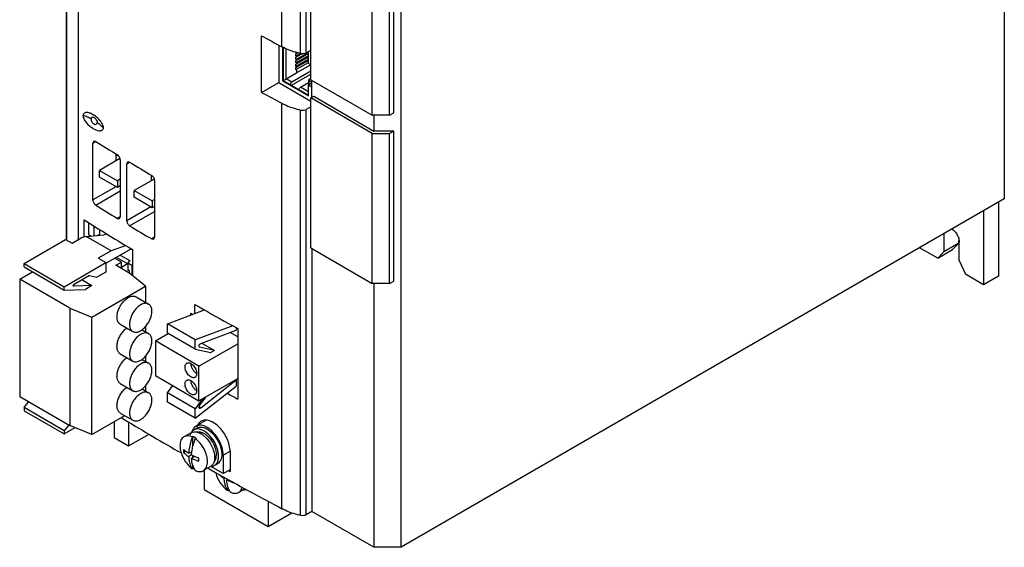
# Model space of a CAD drawing. Header units: millimetres. Extents: x 35 to 275, y 52 to 381.
# Tile 1 of 12: x 35 to 275, y 52 to 180. Entities that reach past the tile are written whole.
import ezdxf

# ---------------------------------------------------------------- set-up
doc = ezdxf.new("R2010")
doc.units = ezdxf.units.MM
doc.header["$LTSCALE"] = 28.160062
doc.layers.get('0').update_dxf_attribs({"linetype": 'CONTINUOUS'})
doc.layers.add('_1', color=7, linetype='CONTINUOUS')

msp = doc.modelspace()

# ---------------------------------------------------------------- linework, layer by layer
at = {"color": 7, "linetype": 'Continuous'}
for p, q in [((274.76, 324.05), (274.76, 136.26)), ((46.71, 280.31), (46.71, 126.34)), ((46.8, 280.09), (46.8, 126.28)), ((49.67, 278.03), (49.67, 126.37)), ((128.18, 51.63), (128.18, 239.42)), ((103.71, 171.53), (103.71, 217.34)), ((105.06, 171.69), (105.06, 217.5)), ((99.15, 173.2), (99.15, 215.15)), ((94.24, 162.1), (94.24, 175.82)), ((98.41, 173.59), (98.41, 164.48)), ((99.33, 173.11), (99.33, 164.9)), ((99.51, 173.03), (99.51, 165.01)), ((100.21, 165.41), (100.21, 172.69)), ((105.06, 171.69), (106.19, 172.35)), ((102.48, 171.87), (102.48, 171.75)), ((102.54, 171.79), (102.48, 171.75)), ((102.48, 171.41), (102.69, 171.53)), ((102.48, 171.41), (102.48, 170.92)), ((102.69, 171.04), (102.48, 170.92)), ((102.48, 170.57), (102.69, 170.7)), ((102.48, 170.57), (102.48, 170.08)), ((102.69, 170.21), (102.48, 170.08)), ((102.69, 170.21), (105.59, 171.83)), ((102.69, 171.81), (102.69, 171.53)), ((103.03, 171.72), (102.69, 171.53)), ((102.69, 171.04), (103.62, 171.56)), ((105.66, 171.52), (102.69, 169.86)), ((104.11, 171.49), (102.69, 170.7)), ((102.69, 171.04), (102.69, 170.7)), ((102.69, 169.37), (105.66, 171.03)), ((105.63, 170.67), (102.69, 169.03)), ((102.69, 170.21), (102.69, 169.86)), ((102.69, 168.54), (105.66, 170.2)), ((105.66, 171.78), (105.44, 171.91)), ((105.66, 169.09), (105.66, 171.78)), ((102.48, 169.74), (102.69, 169.86)), ((102.48, 169.74), (102.48, 169.25)), ((102.69, 169.37), (102.48, 169.25)), ((102.48, 168.91), (102.69, 169.03)), ((102.48, 168.91), (102.48, 168.42)), ((102.69, 168.54), (102.48, 168.42)), ((102.48, 168.08), (102.69, 168.2)), ((102.48, 168.08), (102.48, 167.59)), ((102.69, 167.71), (102.48, 167.59)), ((105.66, 169.86), (102.69, 168.2)), ((102.69, 169.37), (102.69, 169.03)), ((102.69, 167.71), (105.66, 169.37)), ((106.18, 168.79), (102.69, 166.84)), ((102.69, 168.54), (102.69, 168.2)), ((102.69, 167.71), (102.69, 166.84)), ((106.19, 168.78), (105.66, 169.09)), ((100.21, 165.41), (102.69, 166.84)), ((101.59, 164.62), (100.21, 165.41)), ((101.52, 163.84), (106.19, 166.54)), ((106.19, 167.27), (101.59, 164.62)), ((105.8, 165.29), (106.19, 165.52)), ((94.24, 162.1), (98.4, 164.5)), ((98.41, 164.48), (106.19, 159.99)), ((99.33, 164.9), (99.51, 165.01)), ((99.33, 164.9), (105.66, 161.25)), ((99.51, 165.01), (105.66, 161.45)), ((103.71, 163.39), (105.65, 164.51)), ((105.66, 162.27), (103.71, 163.39)), ((105.65, 165.09), (105.65, 163.94)), ((105.66, 163.94), (106.47, 164.41)), ((105.66, 163.94), (106.47, 163.48)), ((105.66, 161.25), (105.66, 163.94)), ((106.47, 164.5), (105.8, 164.88)), ((105.8, 164.03), (105.8, 164.88)), ((106.47, 160.92), (106.47, 165)), ((99.15, 61.01), (99.15, 159.48)), ((106.19, 158.63), (105.06, 157.98)), ((105.06, 59.51), (105.06, 157.98)), ((103.71, 59.35), (103.71, 157.82)), ((121.53, 156.54), (121.53, 152.71)), ((54.27, 154.78), (54.04, 154.31)), ((53.43, 150.22), (53.23, 149.77)), ((53.23, 149.77), (53.91, 150.17)), ((53.23, 135.97), (53.23, 149.77)), ((53.91, 150.17), (53.43, 150.22)), ((59.78, 146.04), (54.8, 143.16)), ((59.02, 147.03), (58.92, 146.97)), ((58.92, 146.97), (59.41, 146.69)), ((58.92, 145.54), (58.92, 146.97)), ((59.88, 145.69), (59.88, 131.89)), ((61.67, 145.19), (61.47, 144.73)), ((61.47, 144.73), (62.16, 145.13)), ((61.47, 130.93), (61.47, 144.73)), ((62.16, 145.13), (61.67, 145.19)), ((54.8, 143.16), (59.18, 140.63)), ((54.8, 141.53), (54.8, 143.16)), ((59.18, 139), (54.8, 141.53)), ((67.4, 142.01), (67.4, 140.65)), ((58.83, 139.2), (53.23, 135.97)), ((59.88, 141.04), (59.18, 140.63)), ((59.18, 140.63), (59.18, 139)), ((59.88, 139.41), (59.18, 139)), ((68.12, 141.06), (63.28, 138.27)), ((68.22, 140.71), (68.22, 126.91)), ((53.91, 134.73), (59.88, 138.18)), ((63.28, 138.27), (67.67, 135.73)), ((63.28, 136.63), (63.28, 138.27)), ((67.67, 134.1), (63.28, 136.63)), ((67.31, 134.31), (61.47, 130.93)), ((68.22, 136.06), (67.67, 135.73)), ((67.67, 135.73), (67.67, 134.1)), ((68.22, 134.42), (67.67, 134.1)), ((274.76, 136.26), (128.18, 51.63)), ((273.35, 135.44), (273.35, 117.48)), ((59.88, 131.89), (59.19, 131.5)), ((59.68, 131.44), (59.88, 131.89)), ((62.16, 129.7), (68.22, 133.2)), ((269.71, 133.34), (269.71, 115.38)), ((51.12, 126.97), (51.12, 131.12)), ((52.13, 130.49), (52.13, 127.62)), ((53.44, 129.68), (53.44, 127.28)), ((59.19, 131.5), (59.68, 131.44)), ((52.13, 127.62), (52.84, 127.21)), ((54.3, 127.36), (54.85, 127.68)), ((54.85, 128.8), (54.85, 127.68)), ((55.21, 128.58), (54.85, 128.38)), ((68.22, 126.91), (67.52, 126.51)), ((68.02, 126.45), (68.22, 126.91)), ((260.06, 127.77), (260.06, 123.4)), ((67.52, 126.51), (68.02, 126.45)), ((263.7, 125.5), (260.06, 123.4)), ((263.7, 125.5), (262.21, 123.91)), ((263.7, 125.5), (263.7, 126.15)), ((263.81, 121.24), (263.81, 125.73)), ((58.92, 122.07), (61.73, 120.45)), ((59.84, 122.6), (62.19, 121.24)), ((62.86, 123.94), (62.86, 117.64)), ((106.47, 124.17), (106.47, 60.32)), ((258.58, 121.81), (254.16, 124.36)), ((258.58, 121.81), (262.21, 123.91)), ((258.58, 121.81), (260.06, 123.4)), ((62.19, 121.24), (61.74, 120.68)), ((61.74, 120.68), (62.72, 120.12)), ((61.74, 120.68), (61.74, 118.89)), ((62.72, 120.12), (62.86, 120.15)), ((62.72, 120.12), (62.72, 117.75)), ((263.81, 121.24), (265.3, 117.93)), ((61.74, 118.89), (62.05, 118.91)), ((62.05, 118.91), (62.05, 118.25)), ((269.71, 115.38), (265.3, 117.93)), ((273.35, 117.48), (269.71, 115.38)), ((121.53, 115.72), (121.53, 51.63)), ((78, 108.37), (78, 110.59)), ((77.01, 108), (77.01, 108.47)), ((80.33, 109.24), (80.36, 109.26)), ((88.42, 104.77), (88.42, 87.62)), ((58.39, 82.12), (58.39, 78.28)), ((61.92, 82.05), (61.92, 76.24)), ((80.51, 82.3), (78.27, 81.01)), ((61.92, 76.24), (66.87, 79.1)), ((77.09, 79.46), (75.37, 78.47)), ((77.74, 80.13), (78.52, 80.57)), ((58.39, 78.28), (61.92, 76.24)), ((77.39, 78.42), (77.55, 78.51)), ((77.55, 76.22), (77.55, 78.51)), ((78.26, 78.1), (78.1, 78.01)), ((74.81, 74.46), (73.88, 74.99)), ((74.81, 74.46), (73.88, 74.99)), ((75.29, 74.65), (75.81, 74.95)), ((76.51, 74.46), (77.3, 74.82)), ((84.91, 74), (86.57, 74.96)), ((86.57, 74.96), (86.57, 70.06)), ((77.17, 74.11), (76.51, 73.64)), ((77.22, 73.24), (77.91, 73.72)), ((77.55, 73.47), (77.55, 73.88)), ((77.66, 73.83), (77.66, 73.55)), ((82.74, 71.46), (83.52, 71.91)), ((84.91, 74), (84.91, 69.51)), ((77.55, 70.8), (77.39, 70.7)), ((77.55, 70.8), (77.55, 71.45)), ((81.84, 71.23), (80.12, 70.24)), ((80.31, 70.35), (80.31, 65.63)), ((81.5, 70.65), (81.16, 70.84)), ((81.5, 70.65), (81.16, 70.84)), ((84.91, 69.51), (81.86, 71.27)), ((86.57, 70.47), (84.91, 69.51)), ((86.21, 70.26), (86.57, 70.06)), ((85.3, 68.54), (85.07, 68.38)), ((85.77, 67.97), (86.02, 68.14)), ((80.31, 65.63), (95.87, 56.65)), ((86.11, 65.53), (85.95, 65.44)), ((86.11, 65.53), (86.11, 66.19)), ((90.18, 65.84), (88.68, 64.97)), ((95.87, 62.77), (95.87, 56.65)), ((95.87, 56.65), (101.61, 59.96)), ((106.47, 60.32), (105.06, 59.51)), ((121.53, 51.63), (106.47, 60.32)), ((128.18, 51.63), (121.53, 51.63))]:
    msp.add_line(p, q, dxfattribs=at)
for centre, radius, start, end in [((486.57, 903.53), 826.73, 241.66963, 242.05513), ((485.82, 888.4), 825.13, 241.66926, 242.05551), ((49.82, 151.21), 6.51, 42.9718, 54.9353), ((50.11, 151.47), 6.13, 38.4018, 43.0857), ((446.88, 785.16), 746.75, 238.24874, 238.72404), ((455.54, 799.51), 763.52, 238.98831, 239.45647), ((445.94, 768.2), 744.96, 238.24817, 238.72461), ((443.77, 759.33), 740.83, 237.99337, 238.45421), ((454.62, 782.54), 761.72, 238.98776, 239.45703), ((450.12, 769.7), 752.99, 238.45528, 239.04905), ((473.02, 804.52), 798.48, 240.34947, 241.02362), ((477.38, 812.38), 807.47, 241.02313, 241.20327), ((477.21, 794.93), 807.12, 240.99456, 241.2033), ((458.44, 741.14), 769.19, 238.81207, 240.00234), ((77.88, 78.08), 1.6, 113.5805, 119.9931), ((79.55, 79.1), 2.32, 144.8891, 150.8323), ((79.35, 79.13), 1.67, 113.0806, 120.016), ((78.43, 76.14), 3.61, 60.9927, 65.857), ((78.18, 75.7), 4.11, 56.9646, 61.0026), ((90.7, 73.03), 13.55, 164.769, 165.4909), ((90.85, 72.99), 13.7, 164.4723, 164.7698), ((91.6, 72.77), 14.49, 158.809, 164.4437), ((75.42, 74.04), 4.96, 54.9987, 58.2592), ((76.47, 74.25), 5.8, 49.8479, 52.8175), ((76.17, 73.89), 6.28, 46.554, 49.8464), ((83.58, 75.02), 8.3, 177.3535, 179.9856), ((83.05, 75.02), 7.77, 179.9849, 182.735), ((79.57, 78.65), 5.86, 223.0833, 228.0778), ((79.1, 74.06), 4.14, 0.0232, 2.8175), ((76.42, 73.37), 7.39, 16.0079, 16.648), ((76.77, 73.46), 7.02, 12.5586, 16.033), ((82.54, 84.18), 11.44, 242.2783, 245.2662), ((81.96, 82.78), 10.66, 250.039, 252.1242), ((82.06, 83.09), 10.99, 252.1164, 252.7095), ((82.1, 83.23), 11.14, 252.7096, 253.3513), ((89.23, 72.93), 10.32, 177.8647, 179.986), ((88.42, 72.93), 9.52, 179.9845, 182.224), ((80.42, 73.94), 2.81, 345.1133, 350.2368), ((80.01, 74.02), 3.23, 350.2261, 354.8451), ((79.55, 74.06), 3.69, 354.8561, 0.0574), ((81.34, 72.55), 3.95, 210.9957, 214.87), ((79.6, 73.59), 3.62, 245.5142, 248.1956), ((473.27, 767.01), 799, 240.63834, 240.89109), ((81.83, 73.25), 2.02, 272.3715, 277.9809), ((81.85, 73.08), 1.85, 277.9654, 285.9362), ((80.95, 72.71), 1.73, 315.036, 319.3932), ((81.88, 72.96), 1.72, 285.9774, 292.3742), ((81.9, 72.91), 1.67, 292.4018, 300.0129), ((88.18, 73.45), 5.94, 224.4265, 228.0583), ((482.81, 784.3), 818.75, 240.89606, 242.05663), ((90.51, 77.51), 10.66, 250.039, 252.1242), ((90.62, 77.82), 10.99, 252.1164, 252.7095), ((90.66, 77.96), 11.14, 252.7096, 253.3513), ((89.89, 67.28), 3.95, 210.9957, 214.87), ((88.15, 68.32), 3.62, 245.5142, 248.1956), ((89.68, 67.2), 1.68, 292.4009, 296.4891)]:
    msp.add_arc(centre, radius, start, end, dxfattribs=at)
for points, knots in [([(103.71, 171.53), (103.3, 171.63), (101.73, 172.04), (100.2, 172.63), (99.15, 173.2)], [0, 0, 0, 0, 0.26228, 1, 1, 1, 1]), ([(105.06, 171.69), (104.87, 171.58), (104.41, 171.46), (103.94, 171.48), (103.71, 171.53)], [0, 0, 0, 0, 0.480527, 1, 1, 1, 1]), ([(99.51, 165.01), (99.55, 165.03), (99.79, 165.17), (100.02, 165.3), (100.21, 165.41)], [0, 0, 0, 0, 0.195219, 1, 1, 1, 1]), ([(105.8, 165.29), (105.78, 165.28), (105.71, 165.23), (105.65, 165.15), (105.65, 165.09)], [0, 0, 0, 0, 0.293912, 1, 1, 1, 1]), ([(101.59, 164.62), (101.49, 164.56), (101.32, 164.37), (101.24, 164.13), (101.24, 164.01)], [0, 0, 0, 0, 0.499996, 1, 1, 1, 1]), ([(103.36, 162.78), (103.36, 162.9), (103.44, 163.14), (103.61, 163.33), (103.71, 163.39)], [0, 0, 0, 0, 0.5, 1, 1, 1, 1]), ([(105.65, 165.09), (105.65, 165.07), (105.67, 164.98), (105.74, 164.92), (105.8, 164.88)], [0, 0, 0, 0, 0.220852, 1, 1, 1, 1]), ([(99.15, 159.48), (99.49, 159.3), (100.95, 158.59), (102.51, 158.1), (103.71, 157.82)], [0, 0, 0, 0, 0.237211, 1, 1, 1, 1]), ([(103.71, 157.82), (103.94, 157.76), (104.41, 157.74), (104.87, 157.87), (105.06, 157.98)], [0, 0, 0, 0, 0.519472, 1, 1, 1, 1]), ([(50.9, 156.49), (50.9, 156.63), (50.94, 156.91), (51.22, 157.19), (51.57, 157.29), (52.09, 157.27), (52.78, 157.03), (53.3, 156.73), (53.56, 156.54)], [0, 0, 0, 0, 0.132138, 0.238333, 0.342325, 0.454715, 0.708923, 1, 1, 1, 1]), ([(55.71, 153.51), (55.71, 153.37), (55.67, 153.12), (55.43, 152.84), (55.11, 152.73), (54.64, 152.71), (54.01, 152.88), (53.26, 153.27), (52.5, 153.83), (51.77, 154.56), (51.25, 155.3), (50.97, 155.97), (50.9, 156.32), (50.9, 156.49)], [0, 0, 0, 0, 0.056869, 0.102961, 0.147168, 0.194068, 0.299092, 0.418688, 0.551248, 0.695968, 0.851021, 0.929034, 1, 1, 1, 1]), ([(52.88, 155.61), (52.55, 155.79), (51.9, 156.11), (51.23, 156.38), (50.9, 156.49)], [0, 0, 0, 0, 0.520396, 1, 1, 1, 1]), ([(52.88, 155.61), (52.88, 155.7), (52.89, 155.87), (53, 156.02), (53.06, 156.05)], [0, 0, 0, 0, 0.566242, 1, 1, 1, 1]), ([(53.55, 154.35), (53.34, 154.46), (53.09, 154.78), (52.92, 155.24), (52.88, 155.49), (52.88, 155.61)], [0, 0, 0, 0, 0.492268, 0.758797, 1, 1, 1, 1]), ([(53.06, 156.05), (53.11, 156.08), (53.23, 156.11), (53.42, 156.06), (53.62, 155.94), (53.89, 155.71), (54.16, 155.33), (54.27, 154.96), (54.27, 154.78)], [0, 0, 0, 0, 0.080289, 0.176331, 0.294175, 0.43088, 0.727556, 1, 1, 1, 1]), ([(54.04, 154.31), (53.98, 154.27), (53.8, 154.24), (53.63, 154.3), (53.55, 154.35)], [0, 0, 0, 0, 0.461977, 1, 1, 1, 1]), ([(54.27, 154.78), (54.59, 154.56), (55.03, 154.25), (55.49, 153.8), (55.65, 153.6), (55.71, 153.51)], [0, 0, 0, 0, 0.605254, 0.8355, 1, 1, 1, 1]), ([(54.91, 155.27), (55.12, 155.01), (55.4, 154.59), (55.65, 153.98), (55.71, 153.66), (55.71, 153.51)], [0, 0, 0, 0, 0.513269, 0.768238, 1, 1, 1, 1]), ([(59.88, 145.69), (59.88, 145.94), (59.72, 146.41), (59.4, 146.8), (59.19, 146.93)], [0, 0, 0, 0, 0.501637, 1, 1, 1, 1]), ([(68.22, 140.71), (68.22, 140.95), (68.06, 141.43), (67.73, 141.82), (67.52, 141.94)], [0, 0, 0, 0, 0.500677, 1, 1, 1, 1]), ([(53.23, 135.97), (53.23, 135.73), (53.39, 135.25), (53.71, 134.86), (53.91, 134.73)], [0, 0, 0, 0, 0.50234, 1, 1, 1, 1]), ([(61.47, 130.93), (61.47, 130.69), (61.63, 130.21), (61.96, 129.82), (62.16, 129.7)], [0, 0, 0, 0, 0.501372, 1, 1, 1, 1]), ([(262.02, 128.93), (262.27, 128.76), (262.76, 128.34), (263.32, 127.54), (263.7, 126.66), (263.81, 126.03), (263.81, 125.73)], [0, 0, 0, 0, 0.239767, 0.502564, 0.763959, 1, 1, 1, 1]), ([(78.79, 81.5), (78.76, 81.45), (78.64, 81.23), (78.54, 80.99), (78.49, 80.81)], [0, 0, 0, 0, 0.240406, 1, 1, 1, 1]), ([(79.53, 82.23), (79.45, 82.18), (79.16, 81.99), (78.93, 81.72), (78.79, 81.5)], [0, 0, 0, 0, 0.244791, 1, 1, 1, 1]), ([(86.57, 74.96), (86.57, 75.45), (86.43, 76.49), (85.91, 78), (85.1, 79.45), (84.08, 80.73), (82.92, 81.72), (81.72, 82.36), (80.54, 82.58), (79.82, 82.4), (79.53, 82.23)], [0, 0, 0, 0, 0.128234, 0.269276, 0.416041, 0.56031, 0.69428, 0.812188, 0.912385, 1, 1, 1, 1]), ([(77, 79.3), (76.98, 79.27), (76.93, 79.14), (76.88, 79.01), (76.85, 78.91)], [0, 0, 0, 0, 0.243538, 1, 1, 1, 1]), ([(77.74, 80.13), (77.68, 80.09), (77.47, 79.95), (77.29, 79.76), (77.17, 79.6)], [0, 0, 0, 0, 0.245642, 1, 1, 1, 1]), ([(77.25, 79.54), (77.31, 79.57), (77.57, 79.66), (77.86, 79.69), (78.07, 79.68)], [0, 0, 0, 0, 0.241624, 1, 1, 1, 1]), ([(77.52, 80.23), (77.51, 80.2), (77.44, 80.08), (77.39, 79.96), (77.35, 79.87)], [0, 0, 0, 0, 0.244439, 1, 1, 1, 1]), ([(78.27, 81.01), (78.21, 80.97), (77.97, 80.82), (77.77, 80.61), (77.65, 80.44)], [0, 0, 0, 0, 0.245684, 1, 1, 1, 1]), ([(80.8, 79.5), (80.54, 79.7), (80.02, 80.03), (79.2, 80.34), (78.41, 80.39), (77.94, 80.24), (77.74, 80.13)], [0, 0, 0, 0, 0.297999, 0.560806, 0.790755, 1, 1, 1, 1]), ([(78.07, 79.68), (78.1, 79.68), (78.21, 79.67), (78.33, 79.65), (78.41, 79.64)], [0, 0, 0, 0, 0.244462, 1, 1, 1, 1]), ([(81.02, 80.73), (80.78, 80.87), (80.3, 81.1), (79.56, 81.28), (78.86, 81.26), (78.45, 81.11), (78.27, 81.01)], [0, 0, 0, 0, 0.289702, 0.549088, 0.782216, 1, 1, 1, 1]), ([(78.41, 79.64), (78.54, 79.61), (79.11, 79.45), (79.62, 79.15), (79.98, 78.88)], [0, 0, 0, 0, 0.227127, 1, 1, 1, 1]), ([(78.54, 79.64), (78.6, 79.65), (78.85, 79.69), (79.11, 79.67), (79.3, 79.63)], [0, 0, 0, 0, 0.238102, 1, 1, 1, 1]), ([(78.7, 80.66), (78.92, 80.76), (79.43, 80.85), (80.25, 80.71), (81.1, 80.32), (82.25, 79.46), (83.48, 77.96), (84.13, 76.51), (84.33, 75.75)], [0, 0, 0, 0, 0.087942, 0.186667, 0.29993, 0.427511, 0.711334, 1, 1, 1, 1]), ([(79.3, 79.63), (79.35, 79.62), (79.56, 79.58), (79.76, 79.5), (79.9, 79.44)], [0, 0, 0, 0, 0.23924, 1, 1, 1, 1]), ([(80.42, 79.15), (80.49, 79.11), (80.74, 78.93), (80.98, 78.73), (81.15, 78.57)], [0, 0, 0, 0, 0.240801, 1, 1, 1, 1]), ([(83.5, 75.48), (83.26, 76.28), (82.54, 77.77), (81.44, 79.01), (80.8, 79.5)], [0, 0, 0, 0, 0.509884, 1, 1, 1, 1]), ([(84.91, 74), (84.91, 74.64), (84.67, 75.98), (83.83, 77.87), (82.61, 79.54), (81.57, 80.42), (81.02, 80.73)], [0, 0, 0, 0, 0.237241, 0.500001, 0.76276, 1, 1, 1, 1]), ([(75.37, 78.47), (75.21, 78.38), (74.92, 78.13), (74.61, 77.62), (74.42, 76.99), (74.39, 76.53), (74.39, 76.29)], [0, 0, 0, 0, 0.217733, 0.450852, 0.710396, 1, 1, 1, 1]), ([(77.39, 78.42), (77.05, 78.57), (76.51, 78.73), (75.81, 78.67), (75.5, 78.55), (75.37, 78.47)], [0, 0, 0, 0, 0.539271, 0.775704, 1, 1, 1, 1]), ([(77.39, 78.42), (77.26, 78.08), (76.82, 76.8), (76.55, 75.45), (76.51, 74.46)], [0, 0, 0, 0, 0.26391, 1, 1, 1, 1]), ([(78.02, 78.26), (77.98, 78.28), (77.83, 78.37), (77.67, 78.45), (77.55, 78.51)], [0, 0, 0, 0, 0.25684, 1, 1, 1, 1]), ([(81.1, 72.42), (81.1, 72.93), (80.92, 74.01), (80.29, 75.54), (79.35, 76.93), (78.53, 77.7), (78.1, 78.01)], [0, 0, 0, 0, 0.234412, 0.493846, 0.75659, 1, 1, 1, 1]), ([(80.48, 78.45), (80.65, 78.29), (81.32, 77.59), (81.85, 76.76), (82.16, 76.09)], [0, 0, 0, 0, 0.242185, 1, 1, 1, 1]), ([(81.15, 78.57), (81.63, 78.13), (82.43, 77.08), (82.94, 75.87), (83.09, 75.24)], [0, 0, 0, 0, 0.499607, 1, 1, 1, 1]), ([(74.39, 76.29), (74.39, 75.78), (74.56, 74.7), (75.2, 73.17), (76.14, 71.78), (76.96, 71.01), (77.39, 70.7)], [0, 0, 0, 0, 0.234412, 0.493846, 0.75659, 1, 1, 1, 1]), ([(75.29, 75.41), (75.38, 75.32), (75.76, 74.97), (76.18, 74.67), (76.51, 74.46)], [0, 0, 0, 0, 0.236619, 1, 1, 1, 1]), ([(75.65, 74.3), (75.72, 74.24), (75.99, 74), (76.28, 73.79), (76.51, 73.64)], [0, 0, 0, 0, 0.243658, 1, 1, 1, 1]), ([(77.22, 74.05), (77.22, 74.12), (77.24, 74.42), (77.27, 74.72), (77.3, 74.95)], [0, 0, 0, 0, 0.245251, 1, 1, 1, 1]), ([(77.3, 74.95), (77.31, 75.07), (77.39, 75.57), (77.49, 76.06), (77.59, 76.42)], [0, 0, 0, 0, 0.244226, 1, 1, 1, 1]), ([(82.16, 76.09), (82.2, 76.01), (82.34, 75.69), (82.46, 75.37), (82.54, 75.12)], [0, 0, 0, 0, 0.253458, 1, 1, 1, 1]), ([(82.54, 75.12), (82.57, 75.03), (82.66, 74.71), (82.73, 74.37), (82.77, 74.12)], [0, 0, 0, 0, 0.256887, 1, 1, 1, 1]), ([(83.09, 75.24), (83.11, 75.15), (83.18, 74.83), (83.23, 74.5), (83.24, 74.26)], [0, 0, 0, 0, 0.259637, 1, 1, 1, 1]), ([(84.55, 74.2), (84.55, 73.95), (84.51, 73.47), (84.32, 72.81), (83.99, 72.27), (83.68, 72.01), (83.52, 71.91)], [0, 0, 0, 0, 0.289641, 0.549111, 0.782236, 1, 1, 1, 1]), ([(83.74, 74.36), (83.73, 74.42), (83.7, 74.63), (83.66, 74.83), (83.63, 74.99)], [0, 0, 0, 0, 0.244949, 1, 1, 1, 1]), ([(83.77, 73.75), (83.77, 73.8), (83.77, 74.01), (83.76, 74.21), (83.74, 74.36)], [0, 0, 0, 0, 0.243322, 1, 1, 1, 1]), ([(84.33, 75.75), (84.37, 75.62), (84.49, 75.11), (84.55, 74.59), (84.55, 74.2)], [0, 0, 0, 0, 0.263207, 1, 1, 1, 1]), ([(76.51, 73.64), (76.51, 73.55), (76.54, 73.17), (76.59, 72.8), (76.65, 72.52)], [0, 0, 0, 0, 0.258042, 1, 1, 1, 1]), ([(76.65, 72.52), (76.68, 72.35), (76.84, 71.71), (77.11, 71.1), (77.39, 70.7)], [0, 0, 0, 0, 0.267369, 1, 1, 1, 1]), ([(77.65, 71.13), (77.59, 71.28), (77.35, 71.96), (77.24, 72.69), (77.22, 73.24)], [0, 0, 0, 0, 0.233923, 1, 1, 1, 1]), ([(77.22, 73.24), (77.3, 73.19), (77.66, 73.01), (78.03, 72.86), (78.32, 72.76)], [0, 0, 0, 0, 0.244504, 1, 1, 1, 1]), ([(77.75, 73.78), (77.84, 73.74), (78.23, 73.57), (78.62, 73.42), (78.91, 73.32)], [0, 0, 0, 0, 0.244395, 1, 1, 1, 1]), ([(80.12, 70.24), (80.28, 70.33), (80.57, 70.58), (80.88, 71.09), (81.07, 71.72), (81.1, 72.18), (81.1, 72.42)], [0, 0, 0, 0, 0.217733, 0.450852, 0.710396, 1, 1, 1, 1]), ([(82.51, 71.96), (82.49, 71.93), (82.42, 71.8), (82.33, 71.67), (82.26, 71.59)], [0, 0, 0, 0, 0.257059, 1, 1, 1, 1]), ([(82.82, 73.41), (82.82, 73.27), (82.8, 72.78), (82.68, 72.28), (82.51, 71.96)], [0, 0, 0, 0, 0.27344, 1, 1, 1, 1]), ([(83.14, 73.22), (83.12, 73.13), (83.02, 72.82), (82.84, 72.52), (82.66, 72.35)], [0, 0, 0, 0, 0.269909, 1, 1, 1, 1]), ([(82.74, 71.46), (82.95, 71.59), (83.34, 71.95), (83.55, 72.42), (83.63, 72.68)], [0, 0, 0, 0, 0.474307, 1, 1, 1, 1]), ([(82.77, 74.12), (82.78, 74.06), (82.81, 73.82), (82.82, 73.58), (82.82, 73.41)], [0, 0, 0, 0, 0.257909, 1, 1, 1, 1]), ([(83.63, 72.68), (83.65, 72.76), (83.74, 73.11), (83.77, 73.48), (83.77, 73.75)], [0, 0, 0, 0, 0.235669, 1, 1, 1, 1]), ([(77.55, 70.8), (77.59, 70.77), (77.72, 70.68), (77.86, 70.59), (77.97, 70.53)], [0, 0, 0, 0, 0.255539, 1, 1, 1, 1]), ([(77.95, 70.52), (77.92, 70.57), (77.81, 70.76), (77.71, 70.97), (77.65, 71.13)], [0, 0, 0, 0, 0.244615, 1, 1, 1, 1]), ([(78.25, 70.23), (78.57, 70.1), (79.21, 69.94), (79.86, 70.09), (80.12, 70.24)], [0, 0, 0, 0, 0.537647, 1, 1, 1, 1]), ([(83.12, 69.7), (83.33, 68.84), (84.06, 67.24), (85.25, 65.92), (85.95, 65.44)], [0, 0, 0, 0, 0.510405, 1, 1, 1, 1]), ([(85.07, 68.38), (84.99, 68.43), (84.69, 68.63), (84.41, 68.85), (84.21, 69.03)], [0, 0, 0, 0, 0.256566, 1, 1, 1, 1]), ([(85.07, 68.38), (85.07, 68.28), (85.09, 67.91), (85.15, 67.53), (85.2, 67.26)], [0, 0, 0, 0, 0.258042, 1, 1, 1, 1]), ([(85.2, 67.26), (85.24, 67.09), (85.4, 66.45), (85.67, 65.83), (85.95, 65.44)], [0, 0, 0, 0, 0.267369, 1, 1, 1, 1]), ([(86.21, 65.86), (86.14, 66.02), (85.9, 66.7), (85.8, 67.42), (85.77, 67.97)], [0, 0, 0, 0, 0.233923, 1, 1, 1, 1]), ([(86.87, 67.49), (86.78, 67.53), (86.4, 67.67), (86.04, 67.83), (85.77, 67.97)], [0, 0, 0, 0, 0.255514, 1, 1, 1, 1]), ([(86.11, 65.53), (86.14, 65.5), (86.28, 65.41), (86.42, 65.33), (86.52, 65.27)], [0, 0, 0, 0, 0.255539, 1, 1, 1, 1]), ([(86.51, 65.25), (86.48, 65.3), (86.37, 65.5), (86.27, 65.7), (86.21, 65.86)], [0, 0, 0, 0, 0.244615, 1, 1, 1, 1]), ([(86.81, 64.96), (87.13, 64.83), (87.77, 64.67), (88.42, 64.83), (88.68, 64.97)], [0, 0, 0, 0, 0.537647, 1, 1, 1, 1]), ([(88.68, 64.97), (88.88, 65.09), (89.25, 65.44), (89.45, 65.9), (89.53, 66.15)], [0, 0, 0, 0, 0.473683, 1, 1, 1, 1]), ([(103.71, 59.35), (103.3, 59.44), (101.73, 59.85), (100.2, 60.45), (99.15, 61.01)], [0, 0, 0, 0, 0.26228, 1, 1, 1, 1]), ([(105.06, 59.51), (104.87, 59.4), (104.41, 59.27), (103.94, 59.29), (103.71, 59.35)], [0, 0, 0, 0, 0.480527, 1, 1, 1, 1])]:
    msp.add_open_spline(points, degree=3, knots=knots, dxfattribs=at)
for points in [[(77.01, 108.47), (77.17, 108.37), (77.34, 108.28), (77.5, 108.19)], [(77.17, 79.6), (77.11, 79.51), (77.05, 79.4), (77, 79.3)], [(82.17, 71.49), (82.07, 71.39), (81.96, 71.3), (81.84, 71.23)], [(89.94, 65.54), (90.07, 65.57), (90.2, 65.6), (90.32, 65.65)]]:
    msp.add_open_spline(points, degree=3, dxfattribs=at)
at = {"layer": '_1', "color": 7, "linetype": 'Continuous'}
for p, q in [((106.19, 165.16), (106.19, 201.58)), ((121.12, 156.54), (121.12, 192.96)), ((125.34, 156.54), (125.34, 192.96)), ((126.34, 157.12), (126.34, 193.54)), ((106.19, 165.16), (121.12, 156.54)), ((106.19, 160.75), (106.9, 161.16)), ((121.12, 152.13), (106.19, 160.75)), ((106.19, 124.34), (106.19, 160.75)), ((106.9, 161.16), (121.53, 152.71)), ((125.34, 156.54), (121.12, 156.54)), ((125.34, 156.54), (126.34, 157.12)), ((121.12, 152.13), (125.34, 152.13)), ((121.12, 115.72), (121.12, 152.13)), ((126.34, 152.71), (121.53, 152.71)), ((126.34, 152.71), (125.34, 152.13)), ((125.34, 115.72), (125.34, 152.13)), ((126.34, 116.29), (126.34, 152.71)), ((51.61, 127.1), (50.36, 126.76)), ((51.61, 127.1), (55.91, 127.52)), ((57.64, 123.62), (51.61, 127.1)), ((55.91, 127.52), (56.57, 127.75)), ((36.5, 120.56), (46.61, 126.39)), ((46.61, 126.39), (48.16, 125.5)), ((48.16, 125.5), (50.36, 126.76)), ((61.29, 124.88), (57.64, 123.62)), ((57.64, 123.62), (54.53, 121.82)), ((56.37, 120.6), (62.51, 124.14)), ((106.19, 124.34), (121.12, 115.72)), ((36.5, 120.56), (46.26, 114.92)), ((36.5, 119.7), (36.5, 120.56)), ((36.5, 119.7), (46.26, 114.06)), ((46.26, 114.92), (56.37, 120.76)), ((54.53, 121.82), (56.37, 120.76)), ((56.37, 120.76), (56.37, 118.47)), ((60.16, 120.87), (58.5, 121.82)), ((58.84, 120.11), (60.16, 120.87)), ((62.24, 118.15), (58.84, 120.11)), ((60.16, 119.68), (60.16, 120.87)), ((60.16, 119.68), (61.61, 120.52)), ((35.44, 116.72), (38.55, 118.51)), ((52.41, 117.62), (48.64, 115.44)), ((52.41, 117.62), (54.17, 117.21)), ((56.37, 118.47), (54.17, 117.21)), ((66.03, 115.03), (62.24, 118.15)), ((47.6, 109.7), (35.44, 116.72)), ((35.44, 116.72), (35.44, 88.22)), ((46.26, 114.06), (46.26, 114.92)), ((48.57, 115.01), (48.49, 115.06)), ((48.57, 115.01), (48.52, 115.02)), ((53, 115.18), (48.57, 115.01)), ((50.6, 116.57), (53, 115.18)), ((53, 115.18), (51.41, 114.26)), ((52.99, 107.5), (66.03, 115.03)), ((66.03, 115.03), (66.03, 111.13)), ((125.34, 115.72), (121.12, 115.72)), ((125.34, 115.72), (126.34, 116.29)), ((46.26, 114.06), (51.41, 114.26)), ((63.74, 112.46), (66.78, 110.7)), ((47.6, 109.7), (52.99, 107.5)), ((47.6, 109.7), (47.6, 81.2)), ((71.39, 105.9), (80.37, 109.26)), ((52.99, 79.01), (52.99, 107.5)), ((59.89, 105.79), (62.93, 104.03)), ((78.1, 102.02), (71.39, 105.9)), ((71.39, 103.65), (71.39, 105.9)), ((87.22, 105.43), (78.1, 102.02)), ((65.17, 104.45), (66.78, 103.52)), ((66.03, 105.29), (66.03, 103.95)), ((68.42, 101.74), (71.56, 103.55)), ((78.1, 99.77), (71.39, 103.65)), ((79.44, 101.11), (88.08, 104.34)), ((88.42, 102.72), (86.58, 103.78)), ((88.08, 104.95), (88.08, 104.34)), ((79.02, 95.61), (68.42, 101.74)), ((68.42, 101.74), (68.42, 93.33)), ((78.1, 99.77), (78.1, 102.02)), ((79.02, 95.61), (88.42, 101.04)), ((82.75, 99.4), (79.64, 101.19)), ((59.89, 98.61), (62.93, 96.85)), ((78.1, 99.77), (81.88, 98.9)), ((79.17, 100.22), (79.11, 100.26)), ((79.17, 100.22), (79.13, 100.24)), ((82.75, 99.4), (79.17, 100.22)), ((82.75, 99.4), (81.88, 98.9)), ((65.17, 97.26), (66.78, 96.33)), ((66.03, 98.11), (66.03, 96.76)), ((79.02, 87.2), (79.02, 95.61)), ((59.89, 91.42), (62.93, 89.66)), ((68.42, 93.33), (79.02, 87.2)), ((79.02, 87.2), (88.42, 92.63)), ((88.08, 92.2), (79.44, 85.45)), ((87.88, 92.32), (88.08, 92.2)), ((88.08, 92.2), (88.08, 90.79)), ((65.17, 90.08), (66.78, 89.15)), ((66.03, 90.92), (66.03, 89.58)), ((71.39, 89.13), (72.65, 90.88)), ((78.1, 85.25), (71.39, 89.13)), ((71.39, 86.87), (71.39, 89.13)), ((78.1, 83), (88.08, 90.79)), ((35.44, 88.22), (47.6, 81.2)), ((36.5, 85.65), (37.65, 86.94)), ((78.1, 83), (71.39, 86.87)), ((79.86, 87.69), (78.1, 85.25)), ((79.17, 86.03), (80.73, 88.19)), ((36.5, 85.65), (46.26, 80.02)), ((36.5, 85.65), (36.5, 84.79)), ((36.5, 84.79), (46.26, 79.16)), ((59.89, 84.23), (62.93, 82.48)), ((78.1, 83), (78.1, 85.25)), ((79.44, 85.45), (79.04, 85.68)), ((52.99, 79.01), (60.97, 83.61)), ((47.41, 81.31), (46.26, 80.02)), ((46.26, 79.16), (48.89, 80.68)), ((46.26, 80.02), (46.26, 79.16)), ((52.99, 79.01), (47.6, 81.2))]:
    msp.add_line(p, q, dxfattribs=at)
for centre in [(78.92, 96.26), (78.92, 92.11)]:
    msp.add_arc(centre, 1.88, 180.0002, 180.2711, dxfattribs=at)
for points, knots in [([(48.47, 115.14), (48.47, 115.17), (48.48, 115.23), (48.52, 115.31), (48.57, 115.39), (48.62, 115.43), (48.64, 115.44)], [0, 0, 0, 0, 0.237245, 0.500002, 0.762758, 1, 1, 1, 1]), ([(48.52, 115.02), (48.5, 115.03), (48.47, 115.07), (48.47, 115.11), (48.47, 115.14)], [0, 0, 0, 0, 0.449229, 1, 1, 1, 1]), ([(61.81, 112.27), (61.98, 112.37), (62.32, 112.53), (62.83, 112.65), (63.32, 112.64), (63.61, 112.53), (63.74, 112.46)], [0, 0, 0, 0, 0.289789, 0.549056, 0.782229, 1, 1, 1, 1]), ([(59.89, 105.79), (59.79, 105.85), (59.61, 105.98), (59.4, 106.26), (59.23, 106.59), (59.09, 107.13), (59.07, 107.91), (59.27, 108.91), (59.68, 109.92), (60.27, 110.87), (60.97, 111.68), (61.53, 112.1), (61.81, 112.27)], [0, 0, 0, 0, 0.042859, 0.087489, 0.135323, 0.187289, 0.304552, 0.438222, 0.582568, 0.729722, 0.87131, 1, 1, 1, 1]), ([(64.85, 110.51), (64.57, 110.35), (64.01, 109.92), (63.31, 109.12), (62.72, 108.17), (62.31, 107.16), (62.11, 106.16), (62.13, 105.37), (62.27, 104.84), (62.44, 104.5), (62.65, 104.23), (62.83, 104.09), (62.93, 104.03)], [0, 0, 0, 0, 0.128688, 0.270274, 0.417428, 0.561777, 0.695449, 0.812712, 0.864677, 0.912511, 0.95714, 1, 1, 1, 1]), ([(66.78, 110.7), (66.65, 110.78), (66.36, 110.88), (65.87, 110.89), (65.36, 110.77), (65.02, 110.61), (64.85, 110.51)], [0, 0, 0, 0, 0.21777, 0.450942, 0.710212, 1, 1, 1, 1]), ([(64.85, 104.23), (65.14, 104.39), (65.69, 104.82), (66.4, 105.62), (66.98, 106.57), (67.39, 107.58), (67.59, 108.58), (67.58, 109.36), (67.43, 109.9), (67.27, 110.24), (67.05, 110.51), (66.87, 110.65), (66.78, 110.7)], [0, 0, 0, 0, 0.128688, 0.270274, 0.417428, 0.561777, 0.695449, 0.812712, 0.864677, 0.912511, 0.95714, 1, 1, 1, 1]), ([(59.89, 98.61), (59.8, 98.66), (59.63, 98.79), (59.42, 99.04), (59.26, 99.35), (59.1, 99.85), (59.06, 100.58), (59.22, 101.52), (59.57, 102.49), (60.08, 103.41), (60.72, 104.23), (61.23, 104.69), (61.49, 104.88)], [0, 0, 0, 0, 0.042813, 0.087231, 0.134579, 0.185754, 0.300726, 0.431824, 0.574374, 0.721554, 0.865789, 1, 1, 1, 1]), ([(64.85, 103.33), (64.57, 103.16), (64.01, 102.74), (63.31, 101.93), (62.72, 100.98), (62.31, 99.97), (62.11, 98.97), (62.13, 98.19), (62.27, 97.65), (62.44, 97.32), (62.65, 97.04), (62.83, 96.9), (62.93, 96.85)], [0, 0, 0, 0, 0.128688, 0.270274, 0.417428, 0.561777, 0.695449, 0.812712, 0.864677, 0.912511, 0.95714, 1, 1, 1, 1]), ([(62.93, 104.03), (63.05, 103.96), (63.35, 103.86), (63.83, 103.84), (64.35, 103.97), (64.68, 104.13), (64.85, 104.23)], [0, 0, 0, 0, 0.21777, 0.450942, 0.710212, 1, 1, 1, 1]), ([(66.78, 103.52), (66.65, 103.59), (66.36, 103.7), (65.87, 103.71), (65.36, 103.58), (65.02, 103.42), (64.85, 103.33)], [0, 0, 0, 0, 0.21777, 0.450942, 0.710212, 1, 1, 1, 1]), ([(64.85, 97.04), (65.14, 97.2), (65.69, 97.63), (66.4, 98.44), (66.98, 99.38), (67.39, 100.4), (67.59, 101.39), (67.58, 102.18), (67.43, 102.72), (67.27, 103.05), (67.05, 103.33), (66.87, 103.46), (66.78, 103.52)], [0, 0, 0, 0, 0.128688, 0.270274, 0.417428, 0.561777, 0.695449, 0.812712, 0.864677, 0.912511, 0.95714, 1, 1, 1, 1]), ([(79.02, 100.47), (79.02, 100.53), (79.05, 100.67), (79.14, 100.86), (79.27, 101.01), (79.38, 101.09), (79.44, 101.11)], [0, 0, 0, 0, 0.243138, 0.512101, 0.774324, 1, 1, 1, 1]), ([(79.13, 100.24), (79.11, 100.25), (79.08, 100.28), (79.05, 100.33), (79.03, 100.4), (79.02, 100.44), (79.02, 100.47)], [0, 0, 0, 0, 0.217846, 0.450955, 0.710271, 1, 1, 1, 1]), ([(59.89, 91.42), (59.8, 91.47), (59.63, 91.6), (59.42, 91.86), (59.26, 92.17), (59.1, 92.67), (59.06, 93.4), (59.22, 94.33), (59.57, 95.3), (60.08, 96.23), (60.72, 97.05), (61.23, 97.5), (61.49, 97.69)], [0, 0, 0, 0, 0.042813, 0.087231, 0.134579, 0.185754, 0.300726, 0.431824, 0.574374, 0.721554, 0.865789, 1, 1, 1, 1]), ([(64.85, 96.14), (64.57, 95.98), (64.01, 95.55), (63.31, 94.75), (62.72, 93.8), (62.31, 92.79), (62.11, 91.79), (62.13, 91), (62.27, 90.47), (62.44, 90.13), (62.65, 89.86), (62.83, 89.72), (62.93, 89.66)], [0, 0, 0, 0, 0.128688, 0.270274, 0.417428, 0.561777, 0.695449, 0.812712, 0.864677, 0.912511, 0.95714, 1, 1, 1, 1]), ([(62.93, 96.85), (63.05, 96.78), (63.35, 96.67), (63.83, 96.66), (64.35, 96.78), (64.68, 96.94), (64.85, 97.04)], [0, 0, 0, 0, 0.21777, 0.450942, 0.710212, 1, 1, 1, 1]), ([(66.78, 96.33), (66.65, 96.41), (66.36, 96.51), (65.87, 96.52), (65.36, 96.4), (65.02, 96.24), (64.85, 96.14)], [0, 0, 0, 0, 0.21777, 0.450942, 0.710212, 1, 1, 1, 1]), ([(64.85, 89.86), (65.14, 90.02), (65.69, 90.45), (66.4, 91.25), (66.98, 92.2), (67.39, 93.21), (67.59, 94.21), (67.58, 94.99), (67.43, 95.53), (67.27, 95.87), (67.05, 96.14), (66.87, 96.28), (66.78, 96.33)], [0, 0, 0, 0, 0.128688, 0.270274, 0.417428, 0.561777, 0.695449, 0.812712, 0.864677, 0.912511, 0.95714, 1, 1, 1, 1]), ([(75.63, 95.44), (75.63, 95.54), (75.64, 95.73), (75.72, 96), (75.85, 96.21), (75.98, 96.32), (76.04, 96.36)], [0, 0, 0, 0, 0.28979, 0.549058, 0.78223, 1, 1, 1, 1]), ([(76.04, 96.36), (76.09, 96.38), (76.2, 96.43), (76.38, 96.46), (76.57, 96.44), (76.85, 96.37), (77.21, 96.17), (77.61, 95.82), (77.96, 95.37), (78.23, 94.87), (78.41, 94.34), (78.46, 93.98), (78.46, 93.81)], [0, 0, 0, 0, 0.042859, 0.087489, 0.135323, 0.187289, 0.304552, 0.438222, 0.582567, 0.729721, 0.871309, 1, 1, 1, 1]), ([(77.04, 96.25), (77.04, 96.14), (77.06, 95.9), (77.18, 95.43), (77.44, 94.84), (77.81, 94.33), (78.17, 94), (78.36, 93.86), (78.46, 93.81)], [0, 0, 0, 0, 0.114462, 0.237861, 0.500309, 0.762593, 0.885791, 1, 1, 1, 1]), ([(78.04, 92.89), (77.99, 92.86), (77.88, 92.82), (77.71, 92.79), (77.51, 92.81), (77.23, 92.88), (76.87, 93.08), (76.48, 93.43), (76.13, 93.87), (75.85, 94.38), (75.68, 94.91), (75.63, 95.27), (75.63, 95.44)], [0, 0, 0, 0, 0.042859, 0.087489, 0.135323, 0.187289, 0.304552, 0.438222, 0.582567, 0.729721, 0.871309, 1, 1, 1, 1]), ([(78.46, 93.81), (78.46, 93.71), (78.44, 93.51), (78.36, 93.25), (78.23, 93.03), (78.11, 92.93), (78.04, 92.89)], [0, 0, 0, 0, 0.28979, 0.549058, 0.78223, 1, 1, 1, 1]), ([(75.63, 91.29), (75.63, 91.39), (75.64, 91.59), (75.72, 91.85), (75.85, 92.07), (75.98, 92.17), (76.04, 92.21)], [0, 0, 0, 0, 0.28979, 0.549058, 0.78223, 1, 1, 1, 1]), ([(78.04, 88.74), (77.99, 88.72), (77.88, 88.67), (77.71, 88.64), (77.51, 88.66), (77.23, 88.73), (76.87, 88.93), (76.48, 89.28), (76.13, 89.73), (75.85, 90.23), (75.68, 90.76), (75.63, 91.12), (75.63, 91.29)], [0, 0, 0, 0, 0.042859, 0.087489, 0.135323, 0.187289, 0.304552, 0.438222, 0.582567, 0.729721, 0.871309, 1, 1, 1, 1]), ([(76.04, 92.21), (76.09, 92.24), (76.2, 92.28), (76.38, 92.31), (76.57, 92.29), (76.85, 92.22), (77.21, 92.02), (77.61, 91.67), (77.96, 91.23), (78.23, 90.72), (78.41, 90.19), (78.46, 89.83), (78.46, 89.66)], [0, 0, 0, 0, 0.042859, 0.087489, 0.135323, 0.187289, 0.304552, 0.438222, 0.582567, 0.729721, 0.871309, 1, 1, 1, 1]), ([(77.04, 92.1), (77.04, 91.99), (77.06, 91.76), (77.18, 91.28), (77.44, 90.7), (77.81, 90.18), (78.17, 89.85), (78.36, 89.72), (78.46, 89.66)], [0, 0, 0, 0, 0.114462, 0.237861, 0.500309, 0.762593, 0.885791, 1, 1, 1, 1]), ([(59.89, 84.23), (59.8, 84.29), (59.63, 84.42), (59.42, 84.67), (59.26, 84.98), (59.1, 85.48), (59.06, 86.21), (59.22, 87.15), (59.57, 88.12), (60.08, 89.04), (60.72, 89.86), (61.23, 90.32), (61.49, 90.51)], [0, 0, 0, 0, 0.042813, 0.087231, 0.134579, 0.185754, 0.300726, 0.431824, 0.574374, 0.721554, 0.865789, 1, 1, 1, 1]), ([(64.85, 88.96), (64.57, 88.79), (64.01, 88.37), (63.31, 87.56), (62.72, 86.61), (62.31, 85.6), (62.11, 84.6), (62.13, 83.82), (62.27, 83.28), (62.44, 82.95), (62.65, 82.67), (62.83, 82.53), (62.93, 82.48)], [0, 0, 0, 0, 0.128688, 0.270274, 0.417428, 0.561777, 0.695449, 0.812712, 0.864677, 0.912511, 0.95714, 1, 1, 1, 1]), ([(62.93, 89.66), (63.05, 89.59), (63.35, 89.49), (63.83, 89.47), (64.35, 89.6), (64.68, 89.76), (64.85, 89.86)], [0, 0, 0, 0, 0.21777, 0.450942, 0.710212, 1, 1, 1, 1]), ([(66.78, 89.15), (66.65, 89.22), (66.36, 89.33), (65.87, 89.34), (65.36, 89.21), (65.02, 89.05), (64.85, 88.96)], [0, 0, 0, 0, 0.21777, 0.450942, 0.710212, 1, 1, 1, 1]), ([(64.85, 82.67), (65.14, 82.83), (65.69, 83.26), (66.4, 84.07), (66.98, 85.01), (67.39, 86.03), (67.59, 87.02), (67.58, 87.81), (67.43, 88.35), (67.27, 88.68), (67.05, 88.96), (66.87, 89.09), (66.78, 89.15)], [0, 0, 0, 0, 0.128688, 0.270274, 0.417428, 0.561777, 0.695449, 0.812712, 0.864677, 0.912511, 0.95714, 1, 1, 1, 1]), ([(78.46, 89.66), (78.46, 89.56), (78.44, 89.37), (78.36, 89.1), (78.23, 88.89), (78.11, 88.78), (78.04, 88.74)], [0, 0, 0, 0, 0.28979, 0.549058, 0.78223, 1, 1, 1, 1]), ([(79.02, 85.61), (79.02, 85.68), (79.06, 85.83), (79.13, 85.97), (79.17, 86.03)], [0, 0, 0, 0, 0.47566, 1, 1, 1, 1]), ([(79.13, 85.38), (79.11, 85.39), (79.08, 85.42), (79.05, 85.47), (79.03, 85.54), (79.02, 85.59), (79.02, 85.61)], [0, 0, 0, 0, 0.217763, 0.450889, 0.710376, 1, 1, 1, 1]), ([(79.44, 85.45), (79.41, 85.43), (79.36, 85.39), (79.27, 85.36), (79.19, 85.35), (79.15, 85.37), (79.13, 85.38)], [0, 0, 0, 0, 0.298534, 0.561772, 0.79144, 1, 1, 1, 1]), ([(62.93, 82.48), (63.05, 82.41), (63.35, 82.3), (63.83, 82.29), (64.35, 82.41), (64.68, 82.57), (64.85, 82.67)], [0, 0, 0, 0, 0.21777, 0.450942, 0.710212, 1, 1, 1, 1])]:
    msp.add_open_spline(points, degree=3, knots=knots, dxfattribs=at)

doc.saveas('drawing.dxf')
